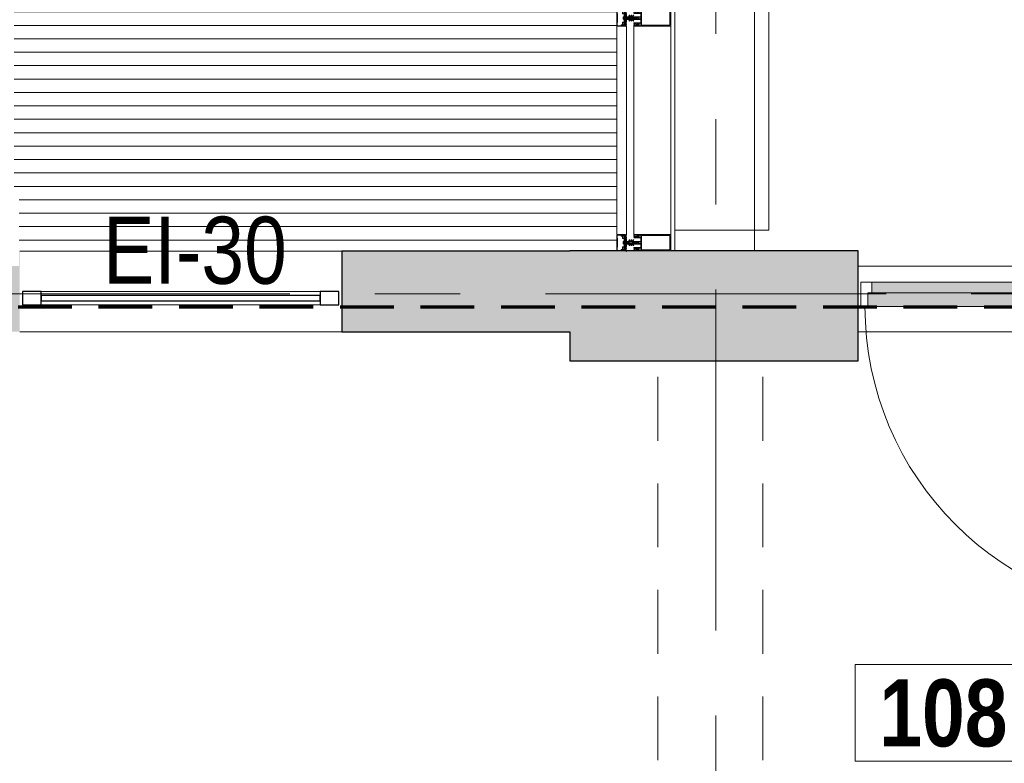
# Model space of a CAD drawing. Header units: millimetres. Extents: x -2180 to 91692, y -6418 to 21859.
# Tile 28 of 256: x 3406 to 7075, y 5750 to 8521. Entities that reach past the tile are written whole.
import ezdxf

# ---------------------------------------------------------------- set-up
doc = ezdxf.new("R2010")
doc.units = ezdxf.units.MM
for name, pattern in [('EST_Dash_2_1_', [300, 200, -100]), ('Grid Line 1_2_', [2222.5, 1270, -317.5, 317.5, -317.5]), ('Overhead', [396.875, 238.125, -158.75])]:
    doc.linetypes.add(name, pattern=pattern)
for name, color, linetype, lineweight in [('_Beyond_', 7, 'Continuous', 9), ('_Overhead_', 7, 'Overhead', 9), ('Curtain Panels', 7, 'Continuous', 9), ('Curtain Panels-1', 7, 'Continuous', 18), ('Curtain Wall Mullions', 7, 'Continuous', 9), ('Detail Items', 7, 'Continuous', 9), ('Doors', 7, 'Continuous', 9), ('Doors-2', 7, 'Continuous', 18), ('Generic Models', 7, 'Continuous', 9), ('Grids-1', 7, 'Grid Line 1_2_', 9), ('Plan Swing', 7, 'Continuous', 9), ('Room Tags', 7, 'Continuous', 9), ('Stairs', 7, 'Continuous', 9), ('Walls', 7, 'Continuous', 9), ('Walls-1', 7, 'Continuous', 25), ('Windows', 7, 'Continuous', 9), ('Windows-1', 7, 'Continuous', 25)]:
    doc.layers.add(name, color=color, linetype=linetype, lineweight=lineweight)
for name, color, linetype, lineweight, true_color in [('_Beyond_-3', 7, 'Continuous', 9, 0xc0c0c0), ('Cut Pattern-1', 7, 'Continuous', 9, 0x787878), ('Cut Pattern-2', 7, 'Continuous', 25, 0x787878), ('Doors-1', 7, 'Continuous', 9, 0x7b918a), ('SMA_Tuletõkkesektsioon', 1, 'EST_Dash_2_1_', 70, 0xff0000), ('Text Notes-1', 1, 'Continuous', 9, 0xff0000)]:
    doc.layers.add(name, color=color, linetype=linetype, lineweight=lineweight, true_color=true_color)
doc.styles.add('Swis721 Cn BT_B', font='swisscb.ttf', dxfattribs={"height": 250})
doc.styles.add('Swis721 Cn BT_I', font='swissci.ttf', dxfattribs={"height": 250})

# ---------------------------------------------------------------- blocks, each defined once
blk = doc.blocks.new('SMA_D01_ 1-poolne - SU-P-08 - 1200x2100 EI 1 korrus-2306279-1 Korruse  plaan')
at = {"layer": 'Doors-1'}
for points in [[(550, 50), (550, 90), (-550, 90), (-550, 50), (525, 50)], [(550, 0), (565, 0), (565, 50), (-565, 50), (-565, 0), (525, 0)]]:
    blk.add_hatch(color=256, dxfattribs=at).paths.add_polyline_path(points, flags=0)
at = {"layer": 'Doors'}
for p, q in [((-550, 90), (550, 90)), ((550, 50), (-550, 50)), ((-565, 0), (525, 0))]:
    blk.add_line(p, q, dxfattribs=at)
at = {"layer": 'Doors-2'}
for p, q in [((-590, 0), (-590, 90)), ((-590, 90), (-550, 90)), ((-550, 90), (-550, 50)), ((550, 50), (550, 90)), ((550, 90), (590, 90)), ((590, 90), (590, 0)), ((-565, 50), (-565, 0)), ((-550, 50), (-565, 50)), ((565, 50), (550, 50)), ((565, 0), (565, 50)), ((-565, 0), (-590, 0)), ((525, 0), (575, 0)), ((525, -1150), (525, 0)), ((575, 0), (575, -1150)), ((590, 0), (575, 0)), ((575, -1150), (525, -1150))]:
    blk.add_line(p, q, dxfattribs=at)
at = {"layer": 'Plan Swing'}
blk.add_arc((575, 0), 1150, 180, 270, dxfattribs=at)
blk = doc.blocks.new('SMA_W1_ 1-jaotus - SA-05_1200x1500mm EI-30-1804722-1 Korruse  plaan')
at = {"layer": 'Windows'}
for p, q in [((-520, 0), (520, 0)), ((520, -50), (-520, -50))]:
    blk.add_line(p, q, dxfattribs=at)
at = {"layer": 'Windows-1'}
for p, q in [((-520, 0), (-590, 0)), ((-590, 0), (-590, -50)), ((-520, -50), (-520, 0)), ((590, 0), (520, 0)), ((520, 0), (520, -50)), ((590, -50), (590, 0)), ((520, -15), (-520, -15)), ((-520, -15), (-520, -35)), ((-520, -35), (520, -35)), ((520, -35), (520, -15)), ((-590, -50), (-520, -50)), ((520, -50), (590, -50))]:
    blk.add_line(p, q, dxfattribs=at)
blk = doc.blocks.new('Cast-In-Place Stair - ___-853713-1 Korruse  plaan')
at = {"layer": '_Beyond_'}
blk.add_line((5847.3, 7660), (5847.3, 7737), dxfattribs=at)
blk = doc.blocks.new('System Panel - Glazed-2215717-1 Korruse  plaan')
at = {"layer": 'Curtain Panels-1'}
for p, q in [((388.6, 0), (-388.6, 0)), ((-388.6, -28), (388.6, -28))]:
    blk.add_line(p, q, dxfattribs=at)
blk = doc.blocks.new('Rectangular Mullion - HI_CovCap-30mm_Mull-125mm-V3-1 Korruse  plaan')
at = {"layer": 'Detail Items'}
for p, q in [((-30, 164.5), (-30, 151)), ((-30, 157.9), (-30, 58.6)), ((28.5, 166), (-28.5, 166)), ((-26.9, 157.9), (-26.9, 58.6)), ((26.9, 157.9), (26.9, 58.6)), ((30, 151), (30, 164.5)), ((30, 157.9), (30, 58.6)), ((-27.3, 40.8), (-27.9, 40.8)), ((-27.9, 40.2), (-26.6, 40.2)), ((-26.8, 44.5), (-27.6, 43.5)), ((-27.3, 39.6), (-27.6, 39.1)), ((-27.2, 46.3), (-26.2, 47.4)), ((-26.2, 42.9), (-26.2, 41.7)), ((-26.1, 39.6), (-26.1, 39.8)), ((-24.5, 43.4), (-25.7, 43.4)), ((-25.7, 41.2), (-25.4, 41.2)), ((-25.5, 39.5), (-25.7, 39.4)), ((-25.5, 47.7), (-22.1, 47.7)), ((-25.2, 41.3), (-24.2, 43)), ((-22.7, 44), (-25, 44)), ((-25, 39.2), (-25, 39.3)), ((-24.3, 39.2), (-24.5, 39.1)), ((-24.2, 37.6), (-23.4, 37.6)), ((-23.8, 39), (-23.9, 39.2)), ((-23.4, 43), (-22.4, 41.3)), ((-23.2, 39.2), (-23.3, 39.1)), ((-21.9, 43.4), (-23.1, 43.4)), ((-22.6, 39.2), (-22.7, 39.3)), ((-22.2, 41.2), (-21.9, 41.2)), ((-22, 39.6), (-22.1, 39.4)), ((-21.5, 39.7), (-21.6, 39.7)), ((-21.4, 47.4), (-20.4, 46.3)), ((-21.4, 41.7), (-21.4, 42.9)), ((-20, 43.5), (-20.8, 44.5)), ((-19.6, 40.8), (-20.3, 40.8)), ((-17.6, 41.5), (-17.6, 53.5)), ((-17.1, 54), (-6.5, 54)), ((-5, 52.5), (-5, 25.5)), ((-3.2, 53.5), (-3.2, 46.1)), ((2.7, 54), (-2.7, 54)), ((-2.7, 45.6), (2.7, 45.6)), ((0, -6.9), (0, 47.3)), ((3.2, 46.1), (3.2, 53.5)), ((5, 25.5), (5, 52.5)), ((6.5, 54), (17.1, 54)), ((17.6, 53.5), (17.6, 41.5)), ((19.6, 40.8), (20.3, 40.8)), ((20, 43.5), (20.8, 44.5)), ((20.4, 46.3), (21.4, 47.4)), ((21.4, 41.7), (21.4, 42.9)), ((21.4, 39.7), (21.6, 39.7)), ((21.9, 43.4), (23.1, 43.4)), ((22.2, 41.2), (21.9, 41.2)), ((22, 39.6), (22.1, 39.4)), ((22.1, 47.7), (25.5, 47.7)), ((23.4, 43), (22.4, 41.3)), ((22.6, 44), (24.9, 44)), ((22.6, 39.2), (22.7, 39.3)), ((23.1, 39.2), (23.2, 39.1)), ((24.2, 37.6), (23.4, 37.6)), ((23.8, 39), (23.8, 39.2)), ((25.2, 41.3), (24.2, 43)), ((24.3, 39.2), (24.5, 39.1)), ((24.5, 43.4), (25.7, 43.4)), ((25, 39.2), (25, 39.3)), ((25.7, 41.2), (25.4, 41.2)), ((25.5, 39.5), (25.7, 39.4)), ((26.1, 39.6), (26.1, 39.8)), ((26.2, 47.4), (27.2, 46.3)), ((26.2, 42.9), (26.2, 41.7)), ((27.9, 40.2), (26.6, 40.2)), ((26.8, 44.5), (27.6, 43.5)), ((27.3, 40.8), (27.9, 40.8)), ((27.3, 39.6), (27.5, 39.1)), ((-29.8, 29.2), (-28.5, 29.2)), ((-29.8, 28.3), (-29.8, 28.2)), ((-29.6, 28), (-28.9, 28)), ((-28.6, 28.9), (-29.2, 28.9)), ((-28.1, 29.3), (-25.9, 30.3)), ((-26.2, 32.6), (-26.2, 35.6)), ((-22.4, 31.6), (-25.2, 31.6)), ((-23.4, 29), (-23, 28.1)), ((-22.5, 28.1), (-22, 29)), ((-21.4, 35.6), (-21.4, 32.6)), ((-21.3, 29), (-20.8, 28.1)), ((-20.2, 28.1), (-19.8, 29)), ((-19, 29), (-18.6, 28.1)), ((-7.8, 16.2), (-10.4, 17.8)), ((-7.6, 8.9), (-10.4, 10.5)), ((-7.8, 23.5), (-10.3, 25)), ((-9.1, 27.2), (-5.7, 25.2)), ((-9.1, 19.9), (-8.3, 19.4)), ((-9.1, 12.6), (-8.3, 12.1)), ((-7.5, 19.8), (-7.5, 23.1)), ((-7.5, 12.6), (-7.5, 15.8)), ((-5.9, 8.8), (-7.4, 8.8)), ((-5.4, 9.3), (-5.4, 24.8)), ((-5, 1), (-5, 6.7)), ((-4.5, 25), (-3.5, 25)), ((-2.7, 8.4), (-4, 8.4)), ((-3.9, 22), (-3.9, 11)), ((-3.7, 1.7), (-3.7, 6)), ((-3.4, 22.5), (3.4, 22.5)), ((3.4, 10.5), (-3.4, 10.5)), ((-3.3, 23.5), (-1.9, 23.5)), ((-2.7, 7), (-2.1, 7)), ((-2.2, 31), (-2.5, 30.9)), ((-2.5, 30.5), (-2.3, 30.4)), ((-1.9, 34.5), (-2.1, 32.8)), ((-1.7, 9), (-2, 8.7)), ((-0.9, 36.5), (-1.7, 35.1)), ((-1.7, 23.7), (-1.7, 24.9)), ((-1.4, 24.5), (-1.4, 24)), ((-1.4, 7.3), (-0.7, 8)), ((-1.3, 33.7), (-1.3, 33.8)), ((-1.3, 31.1), (0.7, 31.1)), ((-1.1, 34.5), (-0.4, 35.6)), ((0.3, 26.2), (-1.1, 26.2)), ((-1.1, 23.8), (-0.5, 24.2)), ((-0.6, 32.5), (-0.6, 32.4)), ((0.8, 33), (-0.1, 33)), ((0.4, 25), (0.2, 25)), ((0.3, 25.3), (0.6, 25.5)), ((0.4, 35.6), (1.1, 34.5)), ((0.5, 24.2), (1.4, 23.6)), ((0.6, 32.3), (0.9, 32.3)), ((1, 31.8), (0.7, 32.1)), ((0.7, 8), (1.4, 7.3)), ((1.7, 35.1), (0.9, 36.5)), ((1.3, 33.8), (1.3, 33.7)), ((2, 8.7), (1.7, 9)), ((2.1, 32.8), (1.9, 34.5)), ((1.9, 23.5), (3.3, 23.5)), ((2.1, 7), (2.7, 7)), ((2.4, 30.9), (2.2, 31)), ((2.2, 30.4), (2.4, 30.5)), ((3.3, 8.4), (2.7, 8.4)), ((3.5, 25), (4.5, 25)), ((3.7, 6), (3.7, 1.7)), ((3.9, 11), (3.9, 22)), ((4.3, 22.5), (4.3, 9.4)), ((5.4, 24.8), (5.4, 9.3)), ((5.6, 25.2), (9.1, 27.2)), ((7.4, 8.8), (5.9, 8.8)), ((7.5, 23.1), (7.5, 19.8)), ((7.5, 15.8), (7.5, 12.6)), ((10.4, 10.5), (7.6, 8.9)), ((10.3, 25), (7.7, 23.5)), ((10.4, 17.8), (7.7, 16.2)), ((8.2, 19.4), (9.1, 19.9)), ((8.2, 12.1), (9.1, 12.6)), ((19, 29), (18.5, 28.1)), ((20.2, 28.1), (19.7, 29)), ((21.2, 29), (20.7, 28.1)), ((21.4, 35.6), (21.4, 32.6)), ((22.4, 28.1), (21.9, 29)), ((22.4, 31.6), (25.2, 31.6)), ((23.4, 29), (23, 28.1)), ((28.1, 29.3), (25.9, 30.3)), ((26.2, 32.6), (26.2, 35.6)), ((29.8, 29.2), (28.5, 29.2)), ((28.5, 28.9), (29.2, 28.9)), ((29.6, 28), (28.9, 28)), ((29.8, 28.3), (29.8, 28.2)), ((-31, 0), (-31.9, 0)), ((-26.5, -14.6), (-28.4, -10.3)), ((-25.4, -15.9), (-28.2, -15.9)), ((-23.7, -33.7), (-27.7, -33.7)), ((-26.8, -0.2), (-27.6, -1.7)), ((-27.5, -35), (27.5, -35)), ((-26.3, -10.9), (-25.6, -12.5)), ((-25.7, -1), (-26.2, -0.2)), ((-16, -14.9), (-26, -14.9)), ((-23.8, -4.2), (-25.1, -4.2)), ((-25.1, -4.8), (-24.5, -4.8)), ((-24.6, -0.2), (-25, -1)), ((-24.8, -3.1), (-24.5, -3.6)), ((-24.8, -7.5), (-24, -8.5)), ((-24.6, -13.1), (-18, -13.1)), ((-23.5, -1), (-24, -0.2)), ((-23.4, -6.9), (-23.4, -5.7)), ((-23.3, -3.8), (-23.3, -3.6)), ((-22.4, -0.2), (-22.9, -1)), ((-22.9, -3.4), (-22.7, -3.5)), ((-22.9, -5.2), (-22.6, -5.2)), ((-21.7, -7.4), (-22.9, -7.4)), ((-22.4, -5.4), (-21.4, -7)), ((-22.2, -3.3), (-22.2, -3.2)), ((-22.2, -8), (-19.8, -8)), ((-21.3, -1), (-21.8, -0.2)), ((-21.7, -3.1), (-21.5, -3.2)), ((-21, -3.2), (-21, -3)), ((-20.2, -0.2), (-20.7, -1)), ((-20.6, -7), (-19.6, -5.4)), ((-20.5, -3.1), (-20.4, -3.2)), ((-19.1, -7.4), (-20.3, -7.4)), ((-19.9, -3.3), (-19.8, -3.2)), ((-19.1, -1), (-19.6, -0.2)), ((-19.4, -5.2), (-19.1, -5.2)), ((-19.3, -3.4), (-19.2, -3.6)), ((-18.8, -3.7), (-18.7, -3.7)), ((-18.6, -5.7), (-18.6, -6.9)), ((-18, -0.2), (-18.5, -1)), ((-18, -8.5), (-17.2, -7.5)), ((-17.5, -4.8), (-16.8, -4.8)), ((-17, -1), (-17.4, -0.2)), ((-15.7, -0.2), (-16.2, -1)), ((-14.4, -8.4), (-15.5, -14.5)), ((-5.2, -8.2), (-14.1, -8.2)), ((-0.2, -8.2), (-4.8, -8.2)), ((-4.1, -10.4), (4.1, -10.4)), ((-3.7, 0), (-4, 0)), ((2.3, -11.9), (-2.3, -11.9)), ((4.8, -8.2), (0.3, -8.2)), ((4, 0), (3.6, 0)), ((14.1, -8.2), (5.2, -8.2)), ((15.5, -14.5), (14.4, -8.4)), ((15.7, -0.2), (16.2, -1)), ((26, -14.9), (16, -14.9)), ((17.5, -4.8), (16.8, -4.8)), ((17, -1), (17.4, -0.2)), ((18, -8.5), (17.2, -7.5)), ((18, -0.2), (18.5, -1)), ((18, -13.1), (24.6, -13.1)), ((18.6, -5.7), (18.6, -6.9)), ((18.8, -3.7), (18.7, -3.7)), ((19.1, -1), (19.6, -0.2)), ((19.4, -5.2), (19.1, -5.2)), ((19.1, -7.4), (20.3, -7.4)), ((19.3, -3.4), (19.2, -3.6)), ((20.6, -7), (19.6, -5.4)), ((19.9, -3.3), (19.8, -3.2)), ((22.2, -8), (19.8, -8)), ((20.2, -0.2), (20.7, -1)), ((20.5, -3.1), (20.4, -3.2)), ((21, -3.2), (21, -3)), ((21.3, -1), (21.8, -0.2)), ((22.4, -5.4), (21.4, -7)), ((21.7, -3.1), (21.5, -3.2)), ((21.7, -7.4), (22.9, -7.4)), ((22.2, -3.3), (22.2, -3.2)), ((22.4, -0.2), (22.9, -1)), ((22.9, -5.2), (22.6, -5.2)), ((22.9, -3.4), (22.7, -3.5)), ((23.3, -3.8), (23.3, -3.6)), ((23.4, -6.9), (23.4, -5.7)), ((23.5, -1), (24, -0.2)), ((27.7, -33.7), (23.7, -33.7)), ((23.8, -4.2), (25.1, -4.2)), ((24.8, -7.5), (24, -8.5)), ((24.8, -3.1), (24.5, -3.6)), ((25.1, -4.8), (24.5, -4.8)), ((24.6, -0.2), (25, -1)), ((28.2, -15.9), (25.4, -15.9)), ((25.6, -12.5), (26.3, -10.9)), ((25.7, -1), (26.2, -0.2)), ((28.4, -10.3), (26.5, -14.6)), ((26.8, -0.2), (27.6, -1.7)), ((31, 0), (31.9, 0))]:
    blk.add_line(p, q, dxfattribs=at)
at = {"layer": 'Detail Items', "flags": 128}
for points in [[(26.9, 151), (26.9, 161.7), (-26.9, 161.7), (-26.9, 151)], [(-30, 61), (-30, 41), (-28.1, 41), (-27.3, 41.8), (-27.3, 42.4), (-28.5, 42.4), (-28.5, 45.1), (-24.1, 45.1)], [(-28.5, 40.8), (-30, 40.8), (-30, 29.4)], [(-24.1, 54), (-28.5, 54), (-28.5, 48.3), (-27.3, 48.3), (-27.3, 47.7), (-28, 47.1)], [(-27.5, 43.1), (-27, 42.8), (-27, 42.7)], [(-26.9, 61), (-26.9, 56.3), (26.9, 56.3), (26.9, 61)], [(-19.7, 47.1), (-20.3, 47.7), (-20.3, 48.3), (-19.1, 48.3), (-19.1, 54), (-23.6, 54)], [(-23.6, 45.1), (-19.1, 45.1), (-19.1, 42.4), (-20.3, 42.4), (-20.3, 41.8), (-19.5, 41), (-18.1, 41)], [(-21.1, 40.2), (-19.8, 40.1), (-21, 40.1), (-21, 39.9)], [(-20.6, 42.7), (-20.6, 42.8), (-20.1, 43.1)], [(-18, 28.1), (-17.6, 28.9), (-17.6, 40.8), (-19, 40.8)], [(-2.5, 26), (-2.5, 26.9), (-2, 27.2), (-2, 28.5), (-2.5, 28.7), (-2, 29), (-2, 30.3), (-2.5, 30.5), (-2, 30.8), (-2, 32.1), (-2.5, 32.3), (-2, 32.6), (-2, 33.9), (-2.5, 34.1), (-2, 34.4), (-2, 35.7), (-2.5, 35.9), (-2, 36.2), (-2, 37.5), (-2.5, 37.7), (-2, 38), (-2, 39.3), (-2.5, 39.5), (-2, 39.8), (-2, 40.8), (-0.9, 42.8)], [(0.9, 42.8), (2, 40.8), (2, 38.9), (2.5, 38.6), (2, 38.3), (2, 37.1), (2.5, 36.8), (2, 36.5), (2, 35.3), (2.5, 35), (2, 34.7), (2, 33.5), (2.5, 33.2), (2, 32.9), (2, 31.7), (2.5, 31.4), (2, 31.1), (2, 29.9), (2.5, 29.6), (2, 29.3), (2, 28.1), (2.5, 27.8), (2, 27.5), (2, 26.3), (2.5, 26)], [(18, 28.1), (17.6, 28.9), (17.6, 40.8), (18.9, 40.8)], [(18.1, 41), (19.5, 41), (20.3, 41.8), (20.3, 42.4), (19.1, 42.4), (19.1, 45.1), (23.5, 45.1)], [(23.5, 54), (19.1, 54), (19.1, 48.3), (20.3, 48.3), (20.3, 47.7), (19.6, 47.1)], [(21, 40.2), (19.7, 40.1), (21, 40.1), (21, 39.9)], [(20.6, 42.7), (20.6, 42.8), (20.1, 43.1)], [(24, 45.1), (28.5, 45.1), (28.5, 42.4), (27.3, 42.4), (27.3, 41.8), (28.1, 41), (30, 41), (30, 61)], [(27.9, 47.1), (27.3, 47.7), (27.3, 48.3), (28.5, 48.3), (28.5, 54), (24, 54)], [(27.5, 43.1), (27, 42.8), (27, 42.7)], [(28.5, 40.8), (30, 40.8), (30, 29.4)], [(-3.4, 25), (-5, 25), (-5, 9.1)], [(-4.5, 9), (-4.3, 11), (-4.3, 22.5)], [(-2.7, 1), (-2.7, 1.4), (-3.4, 1.4)], [(-1.6, 25.3), (-1.2, 25.6), (-0.2, 25.7), (-0.4, 25.6), (-1.3, 24.8)], [(-0.4, 32), (0.1, 31.7), (-1.2, 31.6)], [(-0.1, 25.3), (-0.1, 25.4), (0, 25.4)], [(0.4, 31.8), (0.4, 31.9), (0.4, 32.1)], [(3.4, 1.4), (2.6, 1.4), (2.6, 1)], [(5, 1), (5, 25), (3.4, 25)], [(-27.7, -8.7), (-28.9, -5), (-30, -5), (-30, -32.5)], [(-29.8, -2.1), (-29.8, -4.8), (-25.7, -4.8)], [(-28.7, -15.4), (-28.7, -12.6), (-28.4, -11.5), (-28.4, -10.2)], [(-28.7, -32.7), (-28.7, -17.2), (-26.2, -17.2), (-26.2, -19.7), (-24.9, -19.7), (-24.9, -16.4)], [(-27.5, -8.7), (-28.5, -5), (-25.3, -5), (-24.5, -5.8), (-24.5, -6.4), (-26.4, -6.4), (-25.6, -9.3)], [(-24.2, -6.7), (-24.2, -6.8), (-24.7, -7.1)], [(-17, -4.2), (-18.2, -4.2), (-18.2, -3.9), (-16.9, -4.1)], [(-17.3, -7.1), (-17.8, -6.8), (-17.8, -6.7)], [(-17, -12.3), (-16, -6.4), (-17.5, -6.4), (-17.5, -5.8), (-16.7, -5), (16.7, -5), (17.5, -5.8), (17.5, -6.4), (16, -6.4), (17, -12.3)], [(-16.2, -4.8), (-14.8, -4.8), (-14.8, -0.9), (-15.2, -0.2)], [(-14.7, -0.4), (-14.7, 0), (14.7, 0), (14.7, -0.4)], [(-5.2, -9.8), (-5.4, -8.2), (5.4, -8.2), (5.2, -9.8)], [(16.2, -4.8), (14.8, -4.8), (14.8, -0.9), (15.2, -0.2)], [(17, -4.2), (18.2, -4.2), (18.2, -3.9), (16.9, -4.1)], [(17.3, -7.1), (17.8, -6.8), (17.8, -6.7)], [(24.2, -6.7), (24.2, -6.8), (24.7, -7.1)], [(25.6, -9.3), (26.4, -6.4), (24.5, -6.4), (24.5, -5.8), (25.3, -5), (28.5, -5), (27.5, -8.7)], [(24.9, -16.4), (24.9, -19.7), (26.2, -19.7), (26.2, -17.2), (28.7, -17.2), (28.7, -32.7)], [(29.8, -2.1), (29.8, -4.8), (25.7, -4.8)], [(30, -32.5), (30, -5), (28.9, -5), (27.7, -8.7)], [(28.4, -10.2), (28.4, -11.5), (28.7, -12.6), (28.7, -15.4)]]:
    blk.add_lwpolyline(points, dxfattribs=at)
for points in [[(0, 37), (0, 35.9)], [(-14.7, -0.4), (14.7, -0.4), (14.7, -4.9), (-14.7, -4.9)]]:
    blk.add_lwpolyline(points, close=True, dxfattribs=at)
at = {"layer": 'Detail Items'}
for centre, radius, start, end in [((-28.5, 164.5), 1.5, 90, 180), ((28.5, 164.5), 1.5, 0, 90), ((-27.9, 39.5), 0.65, 90, 270), ((-28.2, 40.8), 0.3, 180, 0), ((-27.6, 46.7), 0.5, 135, 315), ((-27.9, 39.3), 0.4, 270, 330.0063), ((-27.4, 43.3), 0.3, 140.0103, 239.9951), ((-27.3, 41.1), 0.3, 270.9052, 359.9815), ((-26.4, 39.1), 1, 90.8272, 149.9977), ((-24, 41.9), 3.14, 165.4979, 194.5021), ((-26.2, 44), 0.8, 22.6156, 140.0033), ((-26.6, 39.7), 0.5, 54.9221, 90), ((-26.4, 39.7), 0.339, 3.0025, 90.8217), ((-23.8, 43.7), 4.4, 234.9221, 305.8412), ((-25.5, 46.7), 1, 90, 135), ((-25.7, 42.9), 0.5, 89.9899, 180.0101), ((-25.7, 41.7), 0.5, 179.9897, 270.0103), ((-24.2, 35.6), 2, 89.9974, 180.0026), ((-25.8, 39.6), 0.272, 183.0147, 299.989), ((-25.3, 39.2), 0.316, 18.0033, 119.993), ((-25, 44.5), 0.5, 202.6224, 269.9997), ((-25.4, 41.5), 0.3, 269.9879, 330.0064), ((-24.7, 39.3), 0.3, 197.9991, 314.9995), ((-24.5, 43.1), 0.3, 329.9976, 90.0064), ((-24.1, 39), 0.316, 32.9896, 135.009), ((-23.8, 53.9), 0.25, 11.537, 168.463), ((-23.8, 45), 0.25, 11.537, 168.463), ((-23.5, 39.2), 0.3, 213.0015, 329.9997), ((-23.1, 43.1), 0.3, 89.9987, 209.9973), ((-23.4, 35.6), 2, 0.0021, 89.9979), ((-22.9, 39.1), 0.316, 48.0026, 149.9974), ((-22.7, 44.5), 0.5, 269.9988, 337.3791), ((-22.4, 39.4), 0.3, 227.9972, 345.0045), ((-22.2, 41.5), 0.3, 209.995, 270.0107), ((-21.5, 44), 0.8, 40.0031, 157.3772), ((-22.1, 46.7), 1, 45, 90), ((-21.7, 39.5), 0.3, 63.0032, 164.9985), ((-21.9, 42.9), 0.5, 0.0092, 89.9908), ((-21.9, 41.7), 0.5, 270.009, 359.991), ((-21.3, 39.9), 0.3, 243.009, 359.9888), ((-21.1, 39.9), 0.3, 90, 125.8412), ((-23.7, 41.9), 3.14, 346.8025, 14.483), ((-20.3, 41.1), 0.3, 166.8025, 270), ((-20, 46.7), 0.5, 225, 45), ((-20.3, 43.3), 0.3, 299.9983, 40.0113), ((-19.8, 40.5), 0.33, 270, 54.9099), ((-19.8, 40.6), 0.5, 269.9912, 352.8263), ((-19, 40.5), 0.3, 90.003, 172.8115), ((-18.1, 41.5), 0.5, 270, 0), ((-17.1, 53.5), 0.5, 90, 180), ((-6.5, 52.5), 1.5, 360, 90), ((-2.7, 53.5), 0.5, 90, 180), ((-2.7, 46.1), 0.5, 180, 270), ((0, 42.3), 1, 30, 150), ((0, 36), 1, 90.0286, 150), ((0, 36), 1, 30, 89.9714), ((2.7, 53.5), 0.5, 0, 90), ((2.7, 46.1), 0.5, 270, 0), ((6.5, 52.5), 1.5, 90, 180), ((17.1, 53.5), 0.5, 0, 90), ((18.1, 41.5), 0.5, 180, 270), ((18.9, 40.5), 0.3, 7.1885, 89.997), ((19.7, 40.6), 0.5, 187.1737, 270.0088), ((20, 46.7), 0.5, 135, 315), ((19.8, 40.5), 0.33, 125.0901, 270), ((20.2, 43.3), 0.3, 139.9887, 240.0017), ((20.3, 41.1), 0.3, 270, 13.1975), ((23.6, 41.9), 3.14, 165.517, 193.1975), ((21.4, 44), 0.8, 22.6228, 139.9969), ((21, 39.9), 0.3, 54.1588, 90), ((21.3, 39.9), 0.3, 180.0112, 296.991), ((23.8, 43.7), 4.4, 234.1588, 305.0779), ((22.1, 46.7), 1, 90, 135), ((21.9, 42.9), 0.5, 90.0092, 179.9908), ((21.9, 41.7), 0.5, 180.009, 269.991), ((23.4, 35.6), 2, 90.0021, 179.9979), ((21.7, 39.5), 0.3, 15.0015, 116.9968), ((22.4, 39.4), 0.3, 194.9955, 312.0028), ((22.6, 44.5), 0.5, 202.6209, 270.0012), ((22.2, 41.5), 0.3, 269.9893, 330.005), ((22.9, 39.1), 0.316, 30.0026, 131.9974), ((23.1, 43.1), 0.3, 330.0027, 90.0013), ((23.5, 39.2), 0.3, 210.0003, 326.9985), ((23.8, 53.9), 0.25, 11.537, 168.463), ((23.8, 45), 0.25, 11.537, 168.463), ((24.1, 39), 0.316, 44.991, 147.0104), ((24.5, 43.1), 0.3, 89.9936, 210.0024), ((24.2, 35.6), 2, 359.9974, 90.0026), ((24.7, 39.3), 0.3, 225.0005, 342.0009), ((24.9, 44.5), 0.5, 270.0003, 337.3776), ((25.3, 39.2), 0.316, 60.007, 161.9967), ((25.4, 41.5), 0.3, 209.9936, 270.0121), ((26.1, 44), 0.8, 39.9967, 157.3844), ((25.5, 46.7), 1, 45, 90), ((25.7, 42.9), 0.5, 359.9899, 90.0101), ((25.7, 41.7), 0.5, 269.9897, 0.0103), ((25.8, 39.6), 0.272, 240.011, 356.9853), ((26.4, 39.7), 0.339, 89.1783, 176.9975), ((26.6, 39.7), 0.5, 90, 125.0779), ((26.4, 39.1), 1, 30.0023, 89.1728), ((24, 41.9), 3.14, 345.4979, 14.5021), ((27.3, 41.1), 0.3, 180.0185, 269.0948), ((27.6, 46.7), 0.5, 225, 45), ((27.3, 43.3), 0.3, 300.0049, 39.9897), ((27.9, 39.3), 0.4, 209.9937, 270), ((28.2, 40.8), 0.3, 180, 0), ((27.9, 39.5), 0.65, 270, 90), ((-29.8, 29.4), 0.2, 180.0083, 269.9961), ((-29.2, 28.3), 0.6, 89.9898, 180.0124), ((-29.6, 28.2), 0.2, 179.962, 270.0227), ((-28.9, 38.7), 10.7, 270.0006, 296.6602), ((-28.6, 35.2), 6.3, 270.0004, 298.0721), ((-28.5, 30.2), 1, 270.0045, 293.9938), ((-25.2, 32.6), 1, 179.9928, 270.0072), ((-25.8, 29.9), 0.35, 298.0748, 113.9984), ((-23.9, 28.7), 0.51, 31.8069, 116.6614), ((-22.7, 28.3), 0.3, 209.9964, 330.0036), ((-22.4, 32.6), 1, 270.0013, 359.9987), ((-21.6, 28.8), 0.41, 29.9985, 150.0015), ((-20.5, 28.3), 0.3, 209.9964, 330.0036), ((-19.4, 28.8), 0.41, 30.0052, 149.9948), ((-18.3, 28.3), 0.3, 209.9964, 330.0036), ((-9.7, 26.1), 1.3, 154.4117, 240), ((-9.8, 18.8), 1.2, 150, 240), ((-9.8, 11.5), 1.2, 150, 240), ((-9.7, 26), 1.3, 60, 150), ((-9.7, 18.8), 1.3, 60, 150), ((-9.7, 11.5), 1.3, 60, 150), ((-8, 19.8), 0.5, 240, 0), ((-8, 12.6), 0.5, 240, 0), ((-8, 23.1), 0.5, 0, 60), ((-8, 15.8), 0.5, 0, 60), ((-7.4, 9.3), 0.5, 240, 270), ((-5.9, 9.3), 0.5, 270, 0), ((-5.9, 24.8), 0.5, 360, 60), ((-4.5, 25.5), 0.5, 180, 270), ((-4, 9.1), 1, 180, 216.8699), ((-4, 6.7), 1, 143.1301, 180), ((-4, 1), 1, 180, 270), ((-5.6, 7.9), 1, 323.1301, 36.8699), ((-4, 8.9), 0.5, 174, 270), ((-3.3, 22.5), 1, 90, 180), ((-3.4, 22), 0.5, 90, 180), ((-3.4, 11), 0.5, 180, 270), ((-2.7, 6), 1, 90, 180), ((-3.4, 1.7), 0.3, 180, 270), ((-3.7, 1), 1, 270, 0), ((-3.5, 26), 1, 270, 0), ((-3.4, 26.5), 1.5, 270, 10.22), ((-2.7, 9.4), 1, 270, 315), ((-2.4, 30.7), 0.2, 120, 240), ((17.7, 30.3), 20, 179.7236, 190.22), ((17.7, 30.3), 20, 173, 178.0497), ((-2.1, 8), 1, 270, 315), ((-0.4, 34.3), 1.5, 150, 173), ((-1.9, 23.7), 0.2, 270, 0), ((-1.2, 24.9), 0.5, 135, 180), ((0, 7.3), 2.4, 45, 135), ((-1.3, 30.9), 0.2, 90, 179.3132), ((46.5, 30.3), 48, 179.3132, 184.7125), ((46.5, 30.3), 48, 176, 178.2341), ((-1.2, 31.8), 0.2, 178.2341, 270), ((-0.9, 24.5), 0.5, 135, 180), ((-1.2, 24), 0.2, 180, 300), ((0.3, 33.7), 1.6, 150, 176), ((-1.1, 26.4), 0.2, 184.7125, 270), ((-1, 25.5), 0.2, 90, 135), ((0, 7.3), 1, 45, 135), ((-0.1, 32.5), 0.5, 90, 180), ((-0.1, 32.4), 0.5, 180, 240), ((-0.4, 25.4), 0.2, 90, 135), ((0, 23.3), 1, 60, 120), ((0, 35.4), 0.5, 90.0573, 150), ((-0.3, 25.4), 0.2, 360, 90), ((-0.2, 25.5), 0.2, 360, 90), ((0.2, 25.3), 0.3, 180, 270), ((0, 35.4), 0.5, 30, 89.9427), ((0.2, 25.4), 0.2, 180, 315), ((0.2, 31.9), 0.2, 240, 0), ((0.2, 31.8), 0.2, 270, 0), ((0.3, 25.8), 0.4, 315, 90), ((0.6, 32.1), 0.2, 90, 180), ((0.6, 31.9), 0.2, 45, 180), ((0.4, 25.8), 0.8, 270, 354.4962), ((0.7, 31.5), 0.4, 270, 45), ((0.8, 33.5), 0.5, 270, 3.8302), ((0.9, 31.8), 0.5, 1.777, 90), ((-0.3, 33.7), 1.6, 4, 30), ((-46.6, 30.3), 48, 354.4962, 1.777), ((-46.6, 30.3), 48, 3.8302, 4), ((1.9, 24.5), 1, 240, 270), ((2.1, 8), 1, 225, 270), ((0.4, 34.3), 1.5, 7, 30), ((-17.8, 30.3), 20, 349.78, 0.2764), ((3.4, 26.5), 1.5, 169.78, 270), ((2.7, 9.4), 1, 225, 270), ((-17.8, 30.3), 20, 1.9503, 7), ((2.3, 30.7), 0.2, 300, 60), ((3.5, 26), 1, 180, 270), ((3.6, 1), 1, 180, 270), ((2.7, 6), 1, 360, 90), ((3.3, 22.5), 1, 360, 90), ((3.3, 9.4), 1, 270, 0), ((3.4, 22), 0.5, 360, 90), ((3.4, 11), 0.5, 270, 0), ((3.4, 1.7), 0.3, 270, 0), ((4, 1), 1, 270, 0), ((4.5, 25.5), 0.5, 270, 360), ((5.9, 24.8), 0.5, 120, 180), ((5.9, 9.3), 0.5, 180, 270), ((7.4, 9.3), 0.5, 270, 300), ((8, 23.1), 0.5, 120, 180), ((8, 19.8), 0.5, 180, 300), ((8, 15.8), 0.5, 120, 180), ((8, 12.6), 0.5, 180, 300), ((9.7, 26), 1.3, 30, 120), ((9.7, 18.8), 1.3, 30, 120), ((9.7, 11.5), 1.3, 30, 120), ((9.7, 26.1), 1.3, 300, 25.5883), ((9.8, 18.8), 1.2, 300, 30), ((9.8, 11.5), 1.2, 300, 30), ((18.3, 28.3), 0.3, 209.9964, 330.0036), ((19.4, 28.8), 0.41, 30.0052, 149.9948), ((20.5, 28.3), 0.3, 209.9964, 330.0036), ((21.6, 28.8), 0.41, 29.9985, 150.0015), ((22.4, 32.6), 1, 180.0013, 269.9987), ((22.7, 28.3), 0.3, 209.9964, 330.0036), ((23.9, 28.7), 0.51, 63.3386, 148.1931), ((28.9, 38.7), 10.7, 243.3398, 269.9994), ((25.2, 32.6), 1, 269.9928, 0.0072), ((25.7, 29.9), 0.35, 66.0016, 241.9252), ((28.5, 35.2), 6.3, 241.9279, 269.9996), ((28.5, 30.2), 1, 246.0062, 269.9955), ((29.2, 28.3), 0.6, 359.9876, 90.0102), ((29.6, 28.2), 0.2, 269.9773, 0.038), ((29.8, 29.4), 0.2, 270.0039, 359.9917), ((-31.9, -0.3), 0.3, 89.9022, 261.6433), ((-32.3, -3.4), 2.86, 27.5921, 81.6433), ((-31, -2), 2, 80.4545, 89.9022), ((-31.1, -2.9), 2.91, 25.3637, 80.4545), ((-27.5, -32.5), 2.5, 179.998, 270.002), ((-28.2, -15.4), 0.5, 179.9719, 270.0272), ((-27.7, -32.7), 0.999, 179.97, 270.03), ((-28.1, -1.4), 0.5, 205.3637, 330.1649), ((-27.9, -10.1), 0.6, 98.4417, 205), ((-27.6, -10.2), 0.8, 121.4994, 180), ((-28.4, -8.9), 0.674, 301.4994, 19.3465), ((-28.1, -8.9), 0.6, 278.4417, 15), ((-26.5, -0.3), 0.3, 30.7154, 150.1649), ((-26, -14.4), 0.5, 205, 270), ((-25.8, -10.6), 0.6, 108.8192, 205), ((-26.2, -9.5), 0.6, 288.8192, 15), ((-25.4, -0.8), 0.417, 215.132, 324.868), ((-25.1, -3.5), 0.65, 90, 270), ((-25.4, -4.8), 0.3, 0, 180), ((-24.6, -12.1), 1, 205, 270), ((-25.4, -16.4), 0.5, 359.9693, 90.0307), ((-25.1, -3.3), 0.4, 29.9937, 90), ((-24.5, -7.3), 0.3, 120.0049, 219.9897), ((-24.3, -0.3), 0.3, 30.5887, 149.5346), ((-23.6, -3.1), 1, 210.0023, 269.1728), ((-24.5, -5.1), 0.3, 0.0185, 89.0948), ((-21.2, -5.9), 3.14, 165.4979, 194.5021), ((-23.4, -8), 0.8, 219.9967, 337.3844), ((-23.8, -3.7), 0.5, 270, 305.0779), ((0, -495.1), 462, 87.0596, 92.9404), ((-23.6, -3.7), 0.339, 269.1783, 356.9975), ((-23.2, -0.8), 0.415, 215.012, 324.988), ((-21, -7.7), 4.4, 54.1588, 125.0779), ((-22.9, -5.7), 0.5, 89.9897, 180.0103), ((-22.9, -6.9), 0.5, 179.9899, 270.0101), ((-23, -3.6), 0.272, 60.011, 176.9853), ((-22.5, -3.2), 0.316, 240.007, 341.9967), ((-22.6, -5.5), 0.3, 29.9936, 90.0121), ((-22.2, -8.5), 0.5, 90.0003, 157.3776), ((-22.1, -0.3), 0.3, 30.1448, 149.5346), ((-21.9, -3.3), 0.3, 45.0005, 162.0009), ((-21.7, -7.1), 0.3, 269.9936, 30.0024), ((-21.3, -3), 0.316, 224.991, 327.0104), ((-21, -0.8), 0.43, 217.8436, 323.8234), ((-20.7, -3.2), 0.3, 30.0003, 146.9985), ((-20.3, -7.1), 0.3, 150.0027, 270.0013), ((-20.1, -3.1), 0.316, 210.0026, 311.9974), ((-19.9, -0.3), 0.3, 30.3449, 149.5346), ((-19.6, -3.4), 0.3, 14.9955, 132.0028), ((-19.8, -8.5), 0.5, 22.6209, 90.0012), ((-19.4, -5.5), 0.3, 89.9893, 150.005), ((-18.6, -8), 0.8, 202.6228, 319.9969), ((-18.9, -3.5), 0.3, 195.0015, 296.9968), ((-18.8, -0.8), 0.419, 215.4665, 324.6999), ((-19.1, -5.7), 0.5, 0.009, 89.991), ((-19.1, -6.9), 0.5, 270.0092, 359.9908), ((-18.5, -3.9), 0.3, 0.0112, 116.991), ((-18.2, -3.9), 0.3, 234.1588, 270), ((-17.7, -0.3), 0.3, 30.3446, 149.7685), ((-18, -12.1), 1, 270, 350), ((-17.5, -5.1), 0.3, 90, 193.1975), ((-20.8, -5.9), 3.14, 345.517, 13.1975), ((-17.4, -7.3), 0.3, 319.9887, 60.0017), ((-16.6, -0.8), 0.416, 206.9541, 331.568), ((-17, -4.5), 0.33, 305.0901, 90), ((-16.9, -4.6), 0.5, 7.1737, 90.0088), ((-16.2, -4.5), 0.3, 187.1885, 269.997), ((-16, -14.4), 0.5, 270, 350), ((-15.5, -0.3), 0.3, 29.7965, 150.132), ((-14.1, -8.5), 0.3, 90, 170), ((-5, -8.2), 0.256, 12.6804, 167.3196), ((-3.1, -9.2), 2.2, 193.9732, 242.7254), ((0.1, -2.7), 9.41, 243.7681, 255.5743), ((0, -8.2), 0.256, 12.6804, 167.3196), ((-0.1, -2.7), 9.4, 284.4213, 296.233), ((3.1, -9.2), 2.2, 297.272, 346.0293), ((5, -8.2), 0.256, 12.6804, 167.3196), ((14.1, -8.5), 0.3, 10, 90), ((15.5, -0.3), 0.3, 29.868, 150.2035), ((16, -14.4), 0.5, 190, 270), ((16.6, -0.8), 0.416, 208.432, 333.0459), ((16.2, -4.5), 0.3, 270.003, 352.8115), ((16.9, -4.6), 0.5, 89.9912, 172.8263), ((17, -4.5), 0.33, 90, 234.9099), ((18, -12.1), 1, 190, 270), ((17.4, -7.3), 0.3, 119.9983, 220.0113), ((17.7, -0.3), 0.3, 30.2315, 149.6554), ((17.5, -5.1), 0.3, 346.8025, 90), ((20.8, -5.9), 3.14, 166.8025, 194.483), ((18.6, -8), 0.8, 220.0031, 337.3772), ((18.5, -3.9), 0.3, 63.009, 179.9888), ((18.2, -3.9), 0.3, 270, 305.8412), ((21, -7.7), 4.4, 54.9221, 125.8412), ((18.8, -0.8), 0.419, 215.3001, 324.5335), ((19.1, -5.7), 0.5, 90.009, 179.991), ((19.1, -6.9), 0.5, 180.0092, 269.9908), ((18.9, -3.5), 0.3, 243.0032, 344.9985), ((19.6, -3.4), 0.3, 47.9972, 165.0045), ((19.4, -5.5), 0.3, 29.995, 90.0107), ((19.8, -8.5), 0.5, 89.9988, 157.3791), ((19.9, -0.3), 0.3, 30.4654, 149.6551), ((20.1, -3.1), 0.316, 228.0026, 329.9974), ((20.3, -7.1), 0.3, 269.9987, 29.9973), ((20.7, -3.2), 0.3, 33.0015, 149.9997), ((21, -0.8), 0.43, 216.1766, 322.1564), ((21.3, -3), 0.316, 212.9896, 315.009), ((21.7, -7.1), 0.3, 149.9976, 270.0064), ((21.9, -3.3), 0.3, 17.9991, 134.9995), ((22.1, -0.3), 0.3, 30.4654, 149.8552), ((22.5, -3.2), 0.316, 198.0033, 299.993), ((22.2, -8.5), 0.5, 22.6224, 89.9997), ((22.6, -5.5), 0.3, 89.9879, 150.0064), ((23.4, -8), 0.8, 202.6156, 320.0033), ((23.2, -0.8), 0.415, 215.012, 324.988), ((23, -3.6), 0.272, 3.0147, 119.989), ((22.9, -5.7), 0.5, 359.9897, 90.0103), ((22.9, -6.9), 0.5, 269.9899, 0.0101), ((23.6, -3.7), 0.339, 183.0025, 270.8217), ((23.8, -3.7), 0.5, 234.9221, 270), ((23.6, -3.1), 1, 270.8272, 329.9977), ((24.3, -0.3), 0.3, 30.4654, 149.4113), ((24.5, -5.1), 0.3, 90.9052, 179.9815), ((21.2, -5.9), 3.14, 345.4979, 14.5021), ((24.6, -12.1), 1, 270, 335), ((24.5, -7.3), 0.3, 320.0103, 59.9951), ((25.1, -3.3), 0.4, 90, 150.0063), ((25.4, -16.4), 0.5, 89.9693, 180.0307), ((25.4, -0.8), 0.417, 215.132, 324.868), ((25.1, -3.5), 0.65, 270, 90), ((25.4, -4.8), 0.3, 0, 180), ((26.2, -9.5), 0.6, 165, 251.1808), ((25.8, -10.6), 0.6, 335, 71.1808), ((26, -14.4), 0.5, 270, 335), ((26.5, -0.3), 0.3, 29.8351, 149.2846), ((28.1, -8.9), 0.6, 165, 261.5583), ((27.5, -32.5), 2.5, 269.9956, 0.0042), ((28.1, -1.4), 0.5, 209.8351, 334.6363), ((28.4, -8.9), 0.674, 160.6535, 238.5006), ((27.7, -32.7), 1, 269.973, 0.0253), ((27.6, -10.2), 0.8, 360, 58.5006), ((27.9, -10.1), 0.6, 335, 81.5583), ((28.2, -15.4), 0.5, 269.9711, 0.0263), ((31.1, -2.9), 2.91, 99.5455, 154.6363), ((32.3, -3.4), 2.86, 98.3567, 152.4079), ((31, -2), 2, 90.0978, 99.5455), ((31.9, -0.3), 0.3, 278.3567, 90.0978)]:
    blk.add_arc(centre, radius, start, end, dxfattribs=at)
blk = doc.blocks.new('Generic Models 32 - Generic Models 27-1142489-1 Korruse  plaan')
at = {"layer": 'Generic Models'}
for p, q in [((6144.3, 7660), (6144.3, 10357.1)), ((8055.2, 9152.8), (8056.9, 9152.8)), ((8055.2, 8814), (8153, 8814)), ((8153, 8814), (8153, 7602.8)), ((8153, 8251.6), (8156.9, 8251.6)), ((8156.9, 8251.6), (8156.9, 8151.6)), ((8156.9, 8151.6), (8153, 8151.6)), ((7731.1, 7602.8), (6531.1, 7602.8))]:
    blk.add_line(p, q, dxfattribs=at)
blk = doc.blocks.new('Rectangular Mullion - Schüco hor_ tran_ cover cap 45mm_ profiil 130mm-2215714-1 Korruse  plaan')
at = {"layer": '_Beyond_'}
for p, q in [((5631.8, 8497.1), (5631.8, 7720)), ((5666.7, 8497.1), (5666.7, 7720)), ((5832.8, 7720), (5832.8, 8497.1))]:
    blk.add_line(p, q, dxfattribs=at)
blk = doc.blocks.new('1_0 Room Tag - 2_5mm Nr - m²-411648-1 Korruse  plaan')
at = {"layer": 'Room Tags'}
for p, q in [((3.5, 3.78), (-3.5, 3.78)), ((-3.5, 3.78), (-3.5, 0.18)), ((3.5, 3.78), (3.5, 0.18)), ((3.5, 0.18), (-3.5, 0.18))]:
    blk.add_line(p, q, dxfattribs=at)

msp = doc.modelspace()

# ---------------------------------------------------------------- hatches: boundary and pattern name
at = {"layer": '_Beyond_-3'}
h = msp.add_hatch(dxfattribs=at)
h.set_pattern_fill('FP_31', color=256, style=0, pattern_type=2)
h.set_pattern_definition([(0, (0, 0), (0, 50), [])])
h.paths.add_polyline_path([(4605.8, 7658.3), (5455.6, 7658.3), (5455.6, 7660), (5631.8, 7660), (5631.8, 9269.4), (5589.1, 9270.4), (5585.2, 9272.5), (5582.1, 9277.6), (5581.5, 9282.4), (5584.4, 9289.4), (5587.1, 9293.1), (5593.1, 9298.3), (5598.9, 9301.1), (5603.4, 9302.3), (5611.7, 9302.8), (5631.8, 9302.8), (5631.8, 10357.1), (5612.8, 10357.1), (5612.8, 10453.1), (3384.8, 10453.1), (3384.8, 7854.3), (3403.8, 7853.3), (3403.8, 7658.3), (4464.2, 7658.3)], flags=0)
h.paths.add_polyline_path([(33673.1, 10267.8), (33673.1, 10373.1), (33541.5, 10373.1), (33541.5, 10456.8), (32898.5, 10456.8), (32897.5, 10422.1), (32757.1, 10422.1), (32757.6, 10434.6), (32874.6, 10434.6), (32874.6, 10456.8), (31801.5, 10456.8), (31801.5, 10378.6), (33375.9, 10285.4)], flags=0)
at = {"layer": 'Cut Pattern-1'}
h = msp.add_hatch(color=256, dxfattribs=at)
h.paths.add_polyline_path([(-150, 7358.3), (1107.9, 7358.3), (1107.9, 7603.3), (-150, 7603.3)], flags=0)
h.paths.add_polyline_path([(4605.8, 7358.3), (5455.6, 7358.3), (5455.6, 7658.3), (4605.8, 7658.3), (4605.8, 7473.9)], flags=0)
h.paths.add_polyline_path([(2999.1, 7358.3), (3405.8, 7358.3), (3405.8, 7658.3), (3403.8, 7658.3), (3403.8, 7603.3), (2307.9, 7603.3), (2307.9, 7358.3), (2986.6, 7358.3)], flags=0)
msp.add_hatch(color=256, dxfattribs=at).paths.add_polyline_path([(5938, 7250), (6531.1, 7250), (6531.1, 7302.8), (6360.5, 7302.8), (6360.5, 7602.8), (6531.1, 7603.3), (6531.1, 7660), (5455.6, 7660), (5455.6, 7250), (5761.1, 7250)], flags=0)
at = {"layer": 'Cut Pattern-2'}
h = msp.add_hatch(color=256, dxfattribs=at)
h.paths.add_polyline_path([(10680.9, 7302.8), (11830.5, 7302.8), (11830.5, 7602.8), (7731.1, 7602.8), (7731.1, 7302.8), (8194.2, 7302.8)], flags=0)
h.paths.add_polyline_path([(6531.1, 7302.8), (6531.1, 7602.8), (6360.5, 7602.8), (6360.5, 7302.8)], flags=0)

# ---------------------------------------------------------------- linework, layer by layer
at = {"layer": '_Beyond_'}
for p, q in [((5847.3, 7737), (5847.3, 10314)), ((6197.3, 10314), (6197.3, 7737)), ((5847.3, 7737), (6197.3, 7737)), ((7656.1, 7358.3), (6531.1, 7358.3))]:
    msp.add_line(p, q, dxfattribs=at)
at = {"layer": '_Overhead_'}
for p, q in [((5783.7, 7190), (5783.7, 4604)), ((6175.6, 7190), (6175.6, 4590.8))]:
    msp.add_line(p, q, dxfattribs=at)
at = {"layer": 'Grids-1'}
for p, q in [((6000, 18627.8), (6000, 1154.9)), ((919.8, 7500), (34984.4, 7500))]:
    msp.add_line(p, q, dxfattribs=at)
at = {"layer": 'SMA_Tuletõkkesektsioon'}
msp.add_line((12000, 7450), (-300, 7450), dxfattribs=at)
at = {"layer": 'Walls'}
for p, q in [((3405.8, 7658.3), (4605.8, 7658.3)), ((4605.8, 7358.3), (3405.8, 7358.3))]:
    msp.add_line(p, q, dxfattribs=at)
at = {"layer": 'Walls-1'}
for p, q in [((5455.6, 7658.3), (4605.8, 7658.3)), ((4605.8, 7658.3), (4605.8, 7358.3)), ((5631.8, 7660), (5455.6, 7660)), ((5455.6, 7660), (5455.6, 7658.3)), ((5694.8, 7660), (5666.8, 7660)), ((6531.1, 7660), (5832.8, 7660)), ((6531.1, 7250), (6531.1, 7660)), ((4605.8, 7358.3), (5455.6, 7358.3)), ((5455.6, 7358.3), (5455.6, 7250)), ((5455.6, 7250), (6531.1, 7250))]:
    msp.add_line(p, q, dxfattribs=at)

# ---------------------------------------------------------------- block references
at = {"layer": 'Curtain Panels', "rotation": 89.99999999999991}
msp.add_blockref('System Panel - Glazed-2215717-1 Korruse  plaan', (5666.8, 8108.5), dxfattribs=at)
at = {"layer": 'Curtain Wall Mullions', "extrusion": (0, 0, -1), "rotation": 90.00000000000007}
for p in [(-5666.8, 8527.1), (-5666.8, 7690)]:
    msp.add_blockref('Rectangular Mullion - HI_CovCap-30mm_Mull-125mm-V3-1 Korruse  plaan', p, dxfattribs=at)
at = {"layer": 'Curtain Wall Mullions'}
msp.add_blockref('Rectangular Mullion - Schüco hor_ tran_ cover cap 45mm_ profiil 130mm-2215714-1 Korruse  plaan', (0, 0), dxfattribs=at)
at = {"layer": 'Doors'}
msp.add_blockref('SMA_D01_ 1-poolne - SU-P-08 - 1200x2100 EI 1 korrus-2306279-1 Korruse  plaan', (7131.1, 7452.8), dxfattribs=at)
at = {"layer": 'Generic Models'}
msp.add_blockref('Generic Models 32 - Generic Models 27-1142489-1 Korruse  plaan', (0, 0), dxfattribs=at)
at = {"layer": 'Room Tags', "xscale": 99.99999999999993, "yscale": 99.99999999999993, "zscale": 99.99999999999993}
msp.add_blockref('1_0 Room Tag - 2_5mm Nr - m²-411648-1 Korruse  plaan', (6869.1, 5740.1), dxfattribs=at)
at = {"layer": 'Stairs'}
msp.add_blockref('Cast-In-Place Stair - ___-853713-1 Korruse  plaan', (0, 0), dxfattribs=at)
at = {"layer": 'Windows'}
msp.add_blockref('SMA_W1_ 1-jaotus - SA-05_1200x1500mm EI-30-1804722-1 Korruse  plaan', (4005.8, 7508.3), dxfattribs=at)

# ---------------------------------------------------------------- texts
at = {"layer": 'Room Tags', "insert": (6609.4, 6062.7), "char_height": 250, "width": 625.316, "attachment_point": 1, "style": 'Swis721 Cn BT_B'}
msp.add_mtext('108', dxfattribs=at)
at = {"layer": 'Text Notes-1', "insert": (3716.8, 7786.9), "char_height": 250, "width": 817.721, "attachment_point": 1, "style": 'Swis721 Cn BT_I'}
msp.add_mtext('EI-30', dxfattribs=at)

doc.saveas('drawing.dxf')
